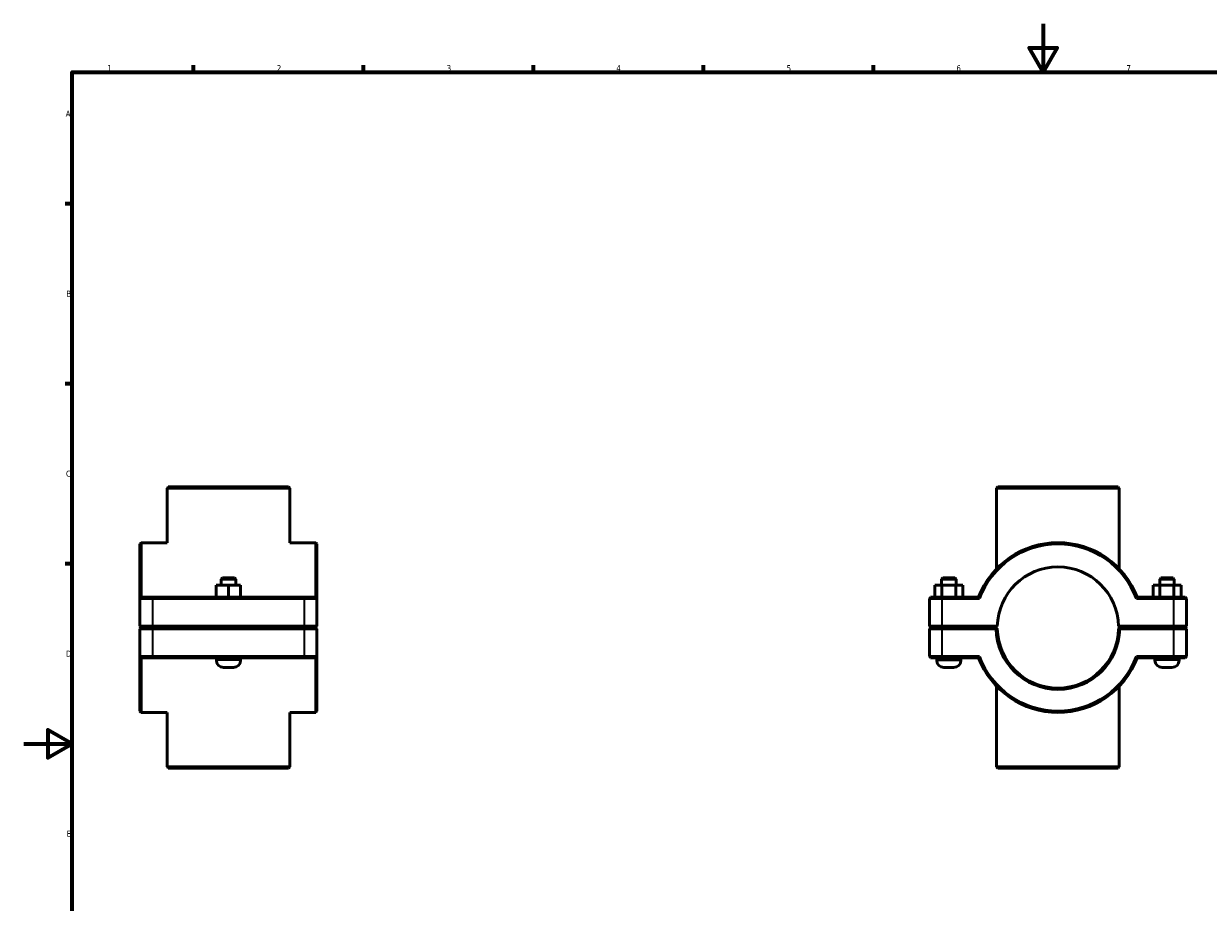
# Model space of a CAD drawing. Header units: millimetres. Extents: x 0 to 902, y -131 to 1184.
# Tile 2 of 4: x 0 to 489, y 232 to 594. Entities that reach past the tile are written whole.
import ezdxf

# ---------------------------------------------------------------- set-up
doc = ezdxf.new("R2010")
doc.units = ezdxf.units.MM
for name, color, linetype, lineweight in [('Border (ISO)', 7, 'Continuous', 70), ('Visible (ISO)', 7, 'Continuous', 50), ('Visible Narrow (ISO)', 7, 'Continuous', 35)]:
    doc.layers.add(name, color=color, linetype=linetype, lineweight=lineweight)
doc.styles.add('Note Text (ISO)', font='tahoma.ttf')

# ---------------------------------------------------------------- blocks, each defined once
blk = doc.blocks.new('Borders Default Border')
at = {"layer": 'Border (ISO)'}
for p, q in [((70.08, 574), (70.08, 576.9)), ((140.17, 574), (140.17, 576.9)), ((210.25, 574), (210.25, 576.9)), ((280.33, 574), (280.33, 576.9)), ((350.42, 574), (350.42, 576.9)), ((20, 519.75), (17.1, 519.75)), ((20, 445.5), (17.1, 445.5)), ((20, 371.25), (17.1, 371.25))]:
    blk.add_line(p, q, dxfattribs=at)
at = {"layer": 'Border (ISO)', "flags": 128}
for points in [[(420.5, 594), (420.5, 574), (414.73, 584), (426.27, 584), (420.5, 574)], [(20, 20), (20, 574), (821, 574), (821, 20), (20, 20)], [(0, 297), (20, 297), (10, 302.77), (10, 291.23), (20, 297)]]:
    blk.add_lwpolyline(points, dxfattribs=at)
at = {"layer": 'Border (ISO)', "color": 232, "true_color": 0xca0064, "char_height": 2.5, "attachment_point": 7, "style": 'Note Text (ISO)'}
for s, insert in [('1', (34.48, 574.4)), ('2', (104.37, 574.4)), ('3', (174.43, 574.35)), ('4', (244.42, 574.4)), ('5', (314.64, 574.35)), ('6', (384.66, 574.35)), ('7', (454.77, 574.4)), ('A', (17.29, 555.62)), ('B', (17.59, 481.37)), ('C', (17.43, 407.08)), ('D', (17.43, 332.88)), ('E', (17.64, 258.63))]:
    blk.add_mtext(s, dxfattribs=dict(at, insert=insert))

msp = doc.modelspace()

# ---------------------------------------------------------------- linework, layer by layer
at = {"layer": 'Visible (ISO)'}
for p, q in [((59.64, 402.927), (59.14, 402.427)), ((109.777, 402.427), (59.14, 402.427)), ((59.14, 379.927), (59.14, 402.427)), ((59.64, 402.927), (109.277, 402.927)), ((109.277, 402.927), (109.777, 402.427)), ((109.777, 379.927), (109.777, 402.427)), ((401.712, 402.927), (401.212, 402.427)), ((451.85, 402.427), (401.212, 402.427)), ((401.212, 369.093), (401.212, 402.427)), ((401.712, 402.927), (451.35, 402.927)), ((451.35, 402.927), (451.85, 402.427)), ((451.85, 369.093), (451.85, 402.427)), ((47.959, 379.427), (48.459, 379.927)), ((47.959, 356.927), (47.959, 379.427)), ((48.459, 379.927), (48.459, 357.427)), ((59.14, 379.927), (48.459, 379.927)), ((120.459, 379.927), (109.777, 379.927)), ((120.459, 357.427), (120.459, 379.927)), ((120.959, 379.427), (120.459, 379.927)), ((120.959, 379.427), (120.959, 356.927)), ((79.443, 357.427), (79.443, 362.427)), ((84.428, 362.427), (79.443, 362.427)), ((81.959, 365.427), (81.459, 364.927)), ((81.459, 364.927), (87.459, 364.927)), ((81.459, 364.927), (81.459, 362.427)), ((86.959, 365.427), (81.959, 365.427)), ((84.428, 357.427), (84.428, 362.427)), ((89.443, 362.427), (84.428, 362.427)), ((86.959, 365.427), (87.459, 364.927)), ((87.459, 364.927), (87.459, 362.427)), ((89.443, 357.427), (89.443, 362.427)), ((89.474, 362.427), (89.443, 362.427)), ((89.474, 357.427), (89.474, 362.427)), ((375.758, 362.427), (378.671, 362.427)), ((375.758, 357.427), (375.758, 362.427)), ((379.031, 365.427), (378.531, 364.927)), ((384.531, 364.927), (378.531, 364.927)), ((378.531, 362.427), (378.531, 364.927)), ((378.671, 362.427), (384.445, 362.427)), ((378.671, 357.427), (378.671, 362.427)), ((379.031, 365.427), (384.031, 365.427)), ((384.031, 365.427), (384.531, 364.927)), ((384.445, 362.427), (387.305, 362.427)), ((384.445, 357.427), (384.445, 362.427)), ((384.531, 362.427), (384.531, 364.927)), ((387.305, 357.427), (387.305, 362.427)), ((468.618, 362.427), (465.758, 362.427)), ((465.758, 357.427), (465.758, 362.427)), ((469.031, 365.427), (468.531, 364.927)), ((468.531, 364.927), (474.531, 364.927)), ((468.531, 364.927), (468.531, 362.427)), ((468.618, 357.427), (468.618, 362.427)), ((474.391, 362.427), (468.618, 362.427)), ((474.031, 365.427), (469.031, 365.427)), ((474.031, 365.427), (474.531, 364.927)), ((474.391, 357.427), (474.391, 362.427)), ((477.305, 362.427), (474.391, 362.427)), ((474.531, 364.927), (474.531, 362.427)), ((477.305, 357.427), (477.305, 362.427)), ((48.459, 357.427), (47.959, 356.927)), ((53.259, 356.927), (47.959, 356.927)), ((47.959, 356.927), (47.959, 345.477)), ((48.459, 357.427), (53.259, 357.427)), ((115.659, 357.427), (53.259, 357.427)), ((53.259, 356.927), (115.659, 356.927)), ((115.659, 357.427), (120.459, 357.427)), ((120.959, 356.927), (115.659, 356.927)), ((120.459, 357.427), (120.959, 356.927)), ((120.959, 345.477), (120.959, 356.927)), ((374.031, 357.427), (373.531, 356.927)), ((378.831, 356.927), (373.531, 356.927)), ((373.531, 356.927), (373.531, 345.477)), ((374.031, 357.427), (378.831, 357.427)), ((393.839, 357.427), (378.831, 357.427)), ((378.831, 356.927), (394.185, 356.927)), ((458.877, 356.927), (474.231, 356.927)), ((474.231, 357.427), (459.223, 357.427)), ((474.231, 357.427), (479.031, 357.427)), ((479.531, 356.927), (474.231, 356.927)), ((479.031, 357.427), (479.531, 356.927)), ((479.531, 345.477), (479.531, 356.927)), ((48.459, 344.977), (47.959, 345.477)), ((47.959, 345.477), (53.259, 345.477)), ((48.459, 344.877), (47.959, 344.377)), ((53.259, 344.377), (47.959, 344.377)), ((47.959, 344.377), (47.959, 332.927)), ((53.259, 344.977), (48.459, 344.977)), ((48.459, 344.877), (53.259, 344.877)), ((115.659, 345.477), (53.259, 345.477)), ((53.259, 344.977), (115.659, 344.977)), ((115.659, 344.877), (53.259, 344.877)), ((53.259, 344.377), (115.659, 344.377)), ((79.459, 344.977), (79.459, 344.877)), ((89.459, 344.977), (89.459, 344.877)), ((115.659, 345.477), (120.959, 345.477)), ((120.459, 344.977), (115.659, 344.977)), ((115.659, 344.877), (120.459, 344.877)), ((120.959, 344.377), (115.659, 344.377)), ((120.459, 344.977), (120.959, 345.477)), ((120.459, 344.877), (120.959, 344.377)), ((120.959, 332.927), (120.959, 344.377)), ((374.031, 344.977), (373.531, 345.477)), ((373.531, 345.477), (378.831, 345.477)), ((374.031, 344.877), (373.531, 344.377)), ((378.831, 344.377), (373.531, 344.377)), ((373.531, 344.377), (373.531, 332.927)), ((378.831, 344.977), (374.031, 344.977)), ((374.031, 344.877), (378.831, 344.877)), ((376.531, 344.877), (376.531, 344.977)), ((401.537, 345.477), (378.831, 345.477)), ((378.831, 344.977), (401.031, 344.977)), ((401.031, 344.877), (378.831, 344.877)), ((378.831, 344.377), (401.037, 344.377)), ((386.531, 344.877), (386.531, 344.977)), ((401.031, 344.977), (401.537, 345.477)), ((401.284, 344.628), (401.031, 344.877)), ((451.525, 345.477), (452.031, 344.977)), ((474.231, 345.477), (451.525, 345.477)), ((452.031, 344.877), (451.779, 344.628)), ((452.025, 344.377), (474.231, 344.377)), ((452.031, 344.977), (474.231, 344.977)), ((474.231, 344.877), (452.031, 344.877)), ((466.531, 344.977), (466.531, 344.877)), ((474.231, 345.477), (479.531, 345.477)), ((479.031, 344.977), (474.231, 344.977)), ((474.231, 344.877), (479.031, 344.877)), ((479.531, 344.377), (474.231, 344.377)), ((476.531, 344.977), (476.531, 344.877)), ((479.031, 344.977), (479.531, 345.477)), ((479.031, 344.877), (479.531, 344.377)), ((479.531, 332.927), (479.531, 344.377)), ((47.959, 332.927), (53.259, 332.927)), ((47.959, 310.427), (47.959, 332.927)), ((48.459, 332.427), (47.959, 332.927)), ((48.459, 332.427), (48.459, 309.927)), ((53.259, 332.427), (48.459, 332.427)), ((115.659, 332.927), (53.259, 332.927)), ((53.259, 332.427), (115.659, 332.427)), ((79.459, 332.427), (79.459, 331.427)), ((89.459, 332.427), (89.459, 331.427)), ((115.659, 332.927), (120.959, 332.927)), ((120.459, 332.427), (115.659, 332.427)), ((120.459, 332.427), (120.959, 332.927)), ((120.459, 309.927), (120.459, 332.427)), ((120.959, 332.927), (120.959, 310.427)), ((373.531, 332.927), (378.831, 332.927)), ((374.031, 332.427), (373.531, 332.927)), ((378.831, 332.427), (374.031, 332.427)), ((376.531, 331.427), (376.531, 332.427)), ((394.185, 332.927), (378.831, 332.927)), ((378.831, 332.427), (393.839, 332.427)), ((386.531, 331.427), (386.531, 332.427)), ((474.231, 332.927), (458.877, 332.927)), ((459.223, 332.427), (474.231, 332.427)), ((466.531, 332.427), (466.531, 331.427)), ((474.231, 332.927), (479.531, 332.927)), ((479.031, 332.427), (474.231, 332.427)), ((476.531, 332.427), (476.531, 331.427)), ((479.031, 332.427), (479.531, 332.927)), ((82.459, 328.427), (86.459, 328.427)), ((383.531, 328.427), (379.531, 328.427)), ((469.531, 328.427), (473.531, 328.427)), ((401.212, 287.427), (401.212, 320.762)), ((451.85, 287.427), (451.85, 320.762)), ((47.959, 310.427), (48.459, 309.927)), ((59.14, 309.927), (48.459, 309.927)), ((59.14, 287.427), (59.14, 309.927)), ((120.459, 309.927), (109.777, 309.927)), ((109.777, 287.427), (109.777, 309.927)), ((120.959, 310.427), (120.459, 309.927)), ((59.14, 287.427), (109.777, 287.427)), ((59.64, 286.927), (59.14, 287.427)), ((109.277, 286.927), (59.64, 286.927)), ((109.277, 286.927), (109.777, 287.427)), ((401.212, 287.427), (451.85, 287.427)), ((401.712, 286.927), (401.212, 287.427)), ((451.35, 286.927), (401.712, 286.927)), ((451.35, 286.927), (451.85, 287.427))]:
    msp.add_line(p, q, dxfattribs=at)
for centre, radius, start, end in [((426.531, 344.927), 35, 20.92483, 159.07517), ((426.531, 344.927), 34.5, 20.35441, 159.64559), ((426.531, 344.927), 25, 1.26061, 178.73939), ((426.531, 344.927), 25.5, 181.23589, 358.76411), ((426.531, 344.927), 25, 178.73939, 178.73947), ((426.531, 344.927), 25, 181.26053, 358.73947), ((426.531, 344.927), 25, 1.26053, 1.26061), ((426.531, 344.927), 35, 200.92483, 339.07517), ((426.531, 344.927), 34.5, 200.35441, 339.64559), ((82.459, 331.427), 3, 180, 270), ((86.459, 331.427), 3, 270, 0), ((379.531, 331.427), 3, 180, 270), ((383.531, 331.427), 3, 270, 0), ((469.531, 331.427), 3, 180, 270), ((473.531, 331.427), 3, 270, 0)]:
    msp.add_arc(centre, radius, start, end, dxfattribs=at)
for points, degree in [([(394.185, 356.927), (394.07, 357.094), (393.954, 357.261), (393.839, 357.427)], 3), ([(458.877, 356.927), (458.993, 357.094), (459.108, 357.261), (459.223, 357.427)], 3), ([(401.037, 344.377), (401.16, 344.503), (401.284, 344.628)], 2), ([(451.779, 344.628), (451.902, 344.503), (452.025, 344.377)], 2), ([(394.185, 332.927), (394.07, 332.761), (393.954, 332.594), (393.839, 332.427)], 3), ([(458.877, 332.927), (458.993, 332.761), (459.108, 332.594), (459.223, 332.427)], 3)]:
    msp.add_open_spline(points, degree=degree, dxfattribs=at)
for points, weights in [([(401.537, 344.377), (401.411, 344.502), (401.284, 344.628)], [1.01163921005, 1.00874122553, 1.00580089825]), ([(451.779, 344.628), (451.651, 344.502), (451.525, 344.377)], [1.00580089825, 1.00874122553, 1.01163921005])]:
    msp.add_rational_spline(points, weights, degree=2, dxfattribs=at)
at = {"layer": 'Visible Narrow (ISO)'}
for p, q in [((53.259, 357.402), (53.259, 356.952)), ((115.659, 357.402), (115.659, 356.952)), ((378.831, 357.402), (378.831, 356.952)), ((474.231, 357.402), (474.231, 356.952)), ((53.259, 346.05), (53.259, 356.355)), ((115.659, 356.355), (115.659, 346.05)), ((378.831, 346.05), (378.831, 356.355)), ((474.231, 356.355), (474.231, 346.05)), ((53.259, 345.002), (53.259, 345.452)), ((53.259, 344.852), (53.259, 344.402)), ((53.259, 333.5), (53.259, 343.805)), ((115.659, 345.002), (115.659, 345.452)), ((115.659, 344.852), (115.659, 344.402)), ((115.659, 343.805), (115.659, 333.5)), ((378.831, 345.002), (378.831, 345.452)), ((378.831, 344.852), (378.831, 344.402)), ((378.831, 333.5), (378.831, 343.805)), ((474.231, 345.002), (474.231, 345.452)), ((474.231, 344.852), (474.231, 344.402)), ((474.231, 343.805), (474.231, 333.5)), ((53.259, 332.452), (53.259, 332.902)), ((115.659, 332.452), (115.659, 332.902)), ((378.831, 332.452), (378.831, 332.902)), ((474.231, 332.452), (474.231, 332.902)), ((89.397, 331.427), (79.52, 331.427)), ((376.593, 331.427), (386.47, 331.427)), ((476.47, 331.427), (466.593, 331.427))]:
    msp.add_line(p, q, dxfattribs=at)

# ---------------------------------------------------------------- block references
msp.add_blockref('Borders Default Border', (0, 0))

doc.saveas('drawing.dxf')
